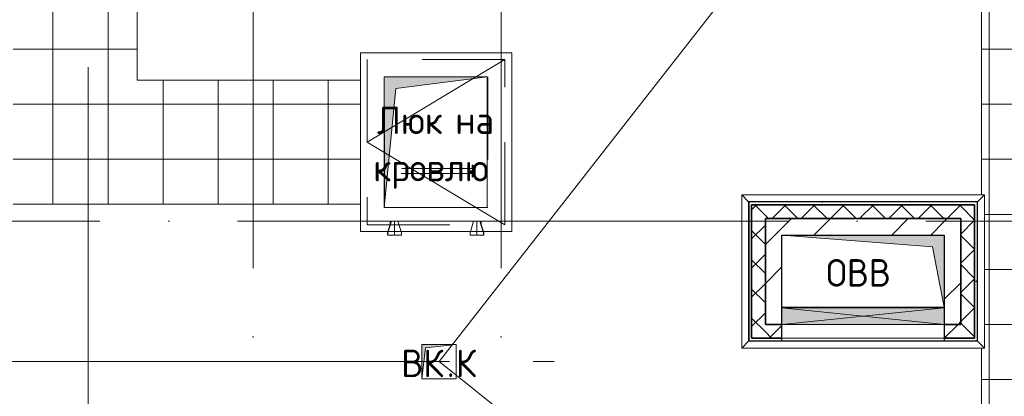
# Model space of a CAD drawing. Header units: millimetres. Extents: x -30540 to 143646, y -11730 to 123410.
# Tile 59 of 114: x 96158 to 103311, y 1478 to 4215. Entities that reach past the tile are written whole.
import ezdxf

# ---------------------------------------------------------------- set-up
doc = ezdxf.new("R2010")
doc.units = ezdxf.units.MM
for name, pattern in [('ADSK_Линия сетки', [5000, 4000, -500, 0, -500]), ('ADSK_Невидимые_2_', [1000, 600, -400]), ('Штриховая', [1000, 600, -400])]:
    doc.linetypes.add(name, pattern=pattern)
for name, color, linetype, lineweight in [('A-____-NOTE-TEXT', 7, 'Continuous', 18), ('A-DETL-____-THIN', 7, 'Continuous', 9), ('A-DOOR-____-HDLN', 7, 'ADSK_Невидимые_2_', 18), ('A-DOOR-____-OTLN', 7, 'Continuous', 18), ('A-GENM-____-OTLN', 7, 'Continuous', 18), ('A-GLAZ-____-MCUT', 7, 'Continuous', 9), ('A-GLAZ-____-OTLN', 7, 'Continuous', 18), ('A-ROOF-____-OTLN', 7, 'Continuous', 18), ('A-ROOF-____-PATT', 7, 'Continuous', 18), ('A-WALL-____-MCUT', 7, 'Continuous', 40), ('A-WALL-____-OTLN', 7, 'Continuous', 18), ('A-WALL-____-PATT', 7, 'Continuous', 40), ('I-WALL-____-MCUT', 7, 'Continuous', 40), ('I-WALL-____-OTLN', 7, 'Continuous', 18), ('M-EQPM-____-OTLN', 7, 'Continuous', 18), ('P-SANR-FIXT-OTLN', 7, 'Continuous', 18), ('S-GRID-____-OTLN', 7, 'Continuous', 9)]:
    doc.layers.add(name, color=color, linetype=linetype, lineweight=lineweight)
doc.styles.add('GOST Common', font='GOST_Common.ttf', dxfattribs={"height": 200})
pattern_1 = [(45, (0, 0), (-424.264, 424.264), []), (45, (0, 282.8), (-424.264, 424.264), [])]
pattern_2 = [(45, (0, 0), (-106.06602, 106.06602), []), (135, (0, 0), (-106.06602, -106.06602), [])]
pattern_3 = [(0, (0, 0), (0, 400), []), (90, (0, 0), (-400, 2e-14), [])]
pattern_4 = [(0, (0, 0), (406.4, 101.6), [6.706, -298.094, 6.706, -298.094, -1625.6]), (0, (0, 0), (406.4, 101.6), [-609.6, 6.706, -602.894, 6.706, -298.094, -711.2]), (0, (0, 0), (406.4, 101.6), [-1524, 6.706, -196.494, 6.706, -501.294]), (120, (152.4, 50.8), (-291.18818, 301.15272), [6.706, -298.094, 6.706, -298.094, -1625.6]), (120, (152.4, 50.8), (-291.18818, 301.15272), [-609.6, 6.706, -602.894, 6.706, -298.094, -711.2]), (120, (152.4, 50.8), (-291.18818, 301.15272), [-1524, 6.706, -196.494, 6.706, -501.294]), (240, (203.2, 254), (-115.21182, -402.75272), [6.706, -298.094, 6.706, -298.094, -1625.6]), (240, (203.2, 254), (-115.21182, -402.75272), [-609.6, 6.706, -602.894, 6.706, -298.094, -711.2]), (240, (203.2, 254), (-115.21182, -402.75272), [-1524, 6.706, -196.494, 6.706, -501.294])]

# ---------------------------------------------------------------- blocks, each defined once
blk = doc.blocks.new('АР_Люк в плите - 1000Х1200-5410486-Кровля')
at = {"layer": 'A-DOOR-____-HDLN', "color": 254, "linetype": 'Continuous', "lineweight": 13, "true_color": 0xcccccc}
for p, q in [((925, 1125), (-175, 1125)), ((-175, 1125), (-175, -175)), ((925, -175), (925, 1125)), ((-175, -175), (925, -175))]:
    blk.add_line(p, q, dxfattribs=at)
at = {"layer": 'A-DOOR-____-HDLN', "color": 254, "linetype": 'Штриховая', "lineweight": 13, "true_color": 0xcccccc}
for p, q in [((-125, 1075), (-125, -125)), ((875, 1075), (-125, 1075)), ((875, -125), (875, 1075)), ((0, 0), (0, 950)), ((0, 950), (750, 950)), ((750, 950), (750, 0)), ((750, 0), (0, 0)), ((-125, -125), (875, -125))]:
    blk.add_line(p, q, dxfattribs=at)
at = {"layer": 'A-DOOR-____-OTLN', "color": 254, "lineweight": 13, "true_color": 0xcccccc}
for p, q in [((875, 1075), (-125, 475)), ((-125, 475), (875, -125))]:
    blk.add_line(p, q, dxfattribs=at)
blk = doc.blocks.new('АР_Отверстие прямоугольное - ОВВ-6380849-Кровля')
at = {"layer": 'A-GLAZ-____-OTLN', "lineweight": 13, "true_color": 0xf9f9f9}
blk.add_hatch(color=7, dxfattribs=at).paths.add_polyline_path([(715, -60), (715, 60), (-465, 60), (-465, -60), (100.1, -60)])
at = {"layer": 'A-GLAZ-____-MCUT', "color": 254, "lineweight": 15, "true_color": 0xcccccc}
for p, q in [((-465, 60), (-465, -60)), ((715, 60), (715, -60))]:
    blk.add_line(p, q, dxfattribs=at)
at = {"layer": 'A-GLAZ-____-OTLN', "color": 254, "lineweight": 5, "true_color": 0xcccccc}
for p, q in [((715, 60), (-465, -60)), ((-465, 60), (715, -60))]:
    blk.add_line(p, q, dxfattribs=at)
at = {"layer": 'A-GLAZ-____-OTLN', "color": 254, "lineweight": 13, "true_color": 0xcccccc}
for p, q in [((715, 60), (-465, 60)), ((-465, 60), (-465, -60)), ((715, -60), (715, 60)), ((-465, -60), (715, -60))]:
    blk.add_line(p, q, dxfattribs=at)
blk = doc.blocks.new('_GM_Dt-St-D_Фартук гнутый из оцинкованной стали_Пристенный_Тип 1__c-верхняя кромка с отгибом_ - ФС-1_3_50х70У100-1_5_t__RAL7016-V13-Кровля')
at = {"layer": 'A-GENM-____-OTLN', "color": 254, "lineweight": 13, "true_color": 0xcccccc}
for p, q in [((0, 50), (1763, 50)), ((50, 0), (0, 50)), ((50, 0), (1713, 0)), ((50, 0), (50, -1.5)), ((1763, 50), (1713, 0)), ((1713, -1.5), (1713, 0))]:
    blk.add_line(p, q, dxfattribs=at)
blk = doc.blocks.new('_GM_Dt-St-D_Фартук гнутый из оцинкованной стали_Пристенный_Тип 1__c-верхняя кромка с отгибом_ - ФС-1_3_50х70У100-1_5_t__RAL7016-V14-Кровля')
at = {"layer": 'A-GENM-____-OTLN', "color": 254, "lineweight": 13, "true_color": 0xcccccc}
for p, q in [((50, 1.5), (50, 0)), ((1063, 0), (50, 0)), ((1063, 0), (1063, 1.5)), ((1063, 0), (1113, -50)), ((0, -50), (50, 0)), ((1113, -50), (0, -50))]:
    blk.add_line(p, q, dxfattribs=at)
blk = doc.blocks.new('_GM_Dt-St-D_Фартук гнутый из оцинкованной стали_Пристенный_Тип 1__c-верхняя кромка с отгибом_ - ФС-1_3_50х70У100-1_5_t__RAL7016-V15-Кровля')
at = {"layer": 'A-GENM-____-OTLN', "color": 254, "lineweight": 13, "true_color": 0xcccccc}
for p, q in [((0, 50), (1113, 50)), ((50, 0), (0, 50)), ((50, 0), (1063, 0)), ((50, 0), (50, -1.5)), ((1113, 50), (1063, 0)), ((1063, -1.5), (1063, 0))]:
    blk.add_line(p, q, dxfattribs=at)
blk = doc.blocks.new('_GM_Dt-St-D_Фартук гнутый из оцинкованной стали_Пристенный_Тип 1__c-верхняя кромка с отгибом_ - ФС-1_3_50х70У100-1_5_t__RAL7016-6261121-Кровля')
at = {"layer": 'A-GENM-____-OTLN', "color": 254, "lineweight": 13, "true_color": 0xcccccc}
for p, q in [((50, 1.5), (50, 0)), ((1713, 0), (50, 0)), ((1713, 0), (1713, 1.5)), ((1713, 0), (1763, -50)), ((0, -50), (50, 0)), ((1763, -50), (0, -50))]:
    blk.add_line(p, q, dxfattribs=at)
blk = doc.blocks.new('_GM_Dt-St-D_Фартук гнутый из оцинкованной стали_Пристенный_Тип 1__c-верхняя кромка с отгибом_ - ФС-1_3_50х70У100-1_5_t__RAL7016-6261124-Кровля')
at = {"layer": 'A-GENM-____-OTLN', "color": 254, "lineweight": 13, "true_color": 0xcccccc}
for p, q in [((0, 50), (1763, 50)), ((50, 0), (0, 50)), ((50, 0), (1713, 0)), ((50, 0), (50, -1.5)), ((1763, 50), (1713, 0)), ((1713, -1.5), (1713, 0))]:
    blk.add_line(p, q, dxfattribs=at)
blk = doc.blocks.new('_GM_Dt-St-D_Фартук гнутый из оцинкованной стали_Пристенный_Тип 1__c-верхняя кромка с отгибом_ - ФС-1_3_50х70У100-1_5_t__RAL7016-V20-Кровля')
at = {"layer": 'A-GENM-____-OTLN', "color": 254, "lineweight": 13, "true_color": 0xcccccc}
for p, q in [((0, -50), (50, 0)), ((50, 1.5), (50, 0)), ((1063, 0), (50, 0)), ((1063, 0), (1063, 1.5)), ((1113, -50), (0, -50)), ((1063, 0), (1113, -50))]:
    blk.add_line(p, q, dxfattribs=at)
blk = doc.blocks.new('_GM_Dt-St-D_Фартук гнутый из оцинкованной стали_Пристенный_Тип 1__c-верхняя кромка с отгибом_ - ФС-1_3_50х70У100-1_5_t__RAL7016-V21-Кровля')
at = {"layer": 'A-GENM-____-OTLN', "color": 254, "lineweight": 13, "true_color": 0xcccccc}
for p, q in [((0, 50), (1113, 50)), ((50, 0), (0, 50)), ((50, 0), (1063, 0)), ((50, 0), (50, -1.5)), ((1113, 50), (1063, 0)), ((1063, -1.5), (1063, 0))]:
    blk.add_line(p, q, dxfattribs=at)
blk = doc.blocks.new('_GM_Dt-St-D_Фартук гнутый из оцинкованной стали_Пристенный_Тип 1__c-верхняя кромка с отгибом_ - ФС-1_3_50х70У100-1_5_t__RAL7016-V22-Кровля')
at = {"layer": 'A-GENM-____-OTLN', "color": 254, "lineweight": 13, "true_color": 0xcccccc}
for p, q in [((50, 1.5), (50, 0)), ((1713, 0), (50, 0)), ((1713, 0), (1713, 1.5)), ((0, -50), (50, 0)), ((1763, -50), (0, -50)), ((1713, 0), (1763, -50))]:
    blk.add_line(p, q, dxfattribs=at)
blk = doc.blocks.new('Воронка_21 - 2In Diameter-V28-Кровля')
at = {"layer": 'P-SANR-FIXT-OTLN', "color": 253, "lineweight": 13, "true_color": 0xaaaaaa}
for p, q in [((98879.1, 24510), (99031.5, 24510)), ((98933.3, 24510), (98984.1, 24510)), ((98958.7, 24510), (98955.3, 24510))]:
    blk.add_line(p, q, dxfattribs=at)
blk = doc.blocks.new('Лестница на кровлю_ПРОБНИК - 2_6 м-6167596-Кровля')
at = {"layer": 'A-DETL-____-THIN', "color": 253, "lineweight": 5, "true_color": 0xaaaaaa}
for p, q in [((-267.9, -423.3), (-275, -423.3)), ((-267.9, -423.3), (-275, -423.3)), ((-275, -425.2), (-267.9, -425.2)), ((-275, -425.2), (-267.9, -425.2)), ((-267, -427), (-275, -427)), ((-267, -427), (-275, -427)), ((-275, -428.9), (-268.9, -428.9)), ((-275, -428.9), (-268.9, -428.9)), ((-268.9, -428.9), (-268.9, -501.1)), ((-268.9, -428.9), (-268.9, -501.1)), ((-267, -503), (-267, -427)), ((-267, -503), (-267, -427)), ((-266, -427.1), (-266, -447.4)), ((-266, -427.1), (-266, -447.4)), ((-264.1, -447.4), (-264.1, -427.1)), ((-264.1, -447.4), (-264.1, -427.1)), ((-268.9, -447.4), (-275, -447.4)), ((-268.9, -447.4), (-275, -447.4)), ((-268.9, -482.6), (-275, -482.6)), ((-268.9, -482.6), (-275, -482.6)), ((250.2, -447.4), (-267, -447.4)), ((250.2, -447.4), (-267, -447.4)), ((246.7, -482.6), (-267, -482.6)), ((246.7, -482.6), (-267, -482.6)), ((-266, -482.6), (-266, -503.3)), ((-266, -482.6), (-266, -503.3)), ((-264.1, -503.3), (-264.1, -482.6)), ((-264.1, -503.3), (-264.1, -482.6)), ((-268.9, -501.1), (-275, -501.1)), ((-268.9, -501.1), (-275, -501.1)), ((-275, -503), (-267, -503)), ((-275, -503), (-267, -503)), ((-267.9, -505.2), (-275, -505.2)), ((-267.9, -505.2), (-275, -505.2)), ((-275, -507.1), (-267.9, -507.1)), ((-275, -507.1), (-267.9, -507.1))]:
    blk.add_line(p, q, dxfattribs=at)
for centre, radius, start, end in [((-267.9, -427.1), 3.76, 0, 90), ((-267.9, -427.1), 3.76, 0, 90), ((-267.9, -427.1), 1.9, 0, 90), ((-267.9, -427.1), 1.9, 0, 90), ((-267.9, -503.3), 3.8, 270, 360), ((-267.9, -503.3), 1.9, 270, 0), ((-267.9, -503.3), 3.8, 270, 360), ((-267.9, -503.3), 1.9, 270, 0)]:
    blk.add_arc(centre, radius, start, end, dxfattribs=at)
at = {"layer": 'M-EQPM-____-OTLN', "color": 253, "lineweight": 5, "true_color": 0xaaaaaa}
for p, q in [((-349.2, -15), (-349.2, 0)), ((-346.9, 0), (-301.9, 0)), ((-346.9, 0), (-346.9, -15)), ((-301.9, 0), (-301.9, -1.9)), ((-294.3, 0), (-249.3, 0)), ((-294.3, -1.9), (-294.3, 0)), ((249.3, 0), (294.3, 0)), ((249.3, -15), (249.3, 0)), ((296.6, 0), (296.6, -1.9)), ((349.2, 0), (349.2, -15)), ((-349.2, -15), (-327.3, -86.4)), ((-346.9, -15), (-320.8, -100)), ((-301.9, -1.9), (-298.1, -1.9)), ((-298.1, -1.9), (-298.1, -100)), ((-298.1, -1.9), (-294.3, -1.9)), ((-298.1, -1.9), (-298.1, -100)), ((-296.6, -1.9), (-296.6, 0)), ((-275.4, -100), (-249.3, -15)), ((-249.3, 0), (-249.3, -15)), ((249.3, -15), (275.4, -100)), ((294.3, 0), (294.3, -1.9)), ((294.3, -1.9), (298.1, -1.9)), ((298.1, -1.9), (301.9, -1.9)), ((298.1, -100), (298.1, -1.9)), ((298.1, -100), (298.1, -1.9)), ((301.9, 0), (346.9, 0)), ((301.9, -1.9), (301.9, 0)), ((320.8, -100), (346.9, -15)), ((327.3, -86.4), (349.2, -15)), ((346.9, -15), (346.9, 0)), ((-329.6, -100), (-329.6, -78.9)), ((-327.3, -78.9), (-327.3, -100)), ((327.3, -100), (327.3, -78.9)), ((329.6, -78.9), (329.6, -100))]:
    blk.add_line(p, q, dxfattribs=at)
blk = doc.blocks.new('АР_Канал вертикальный прямоугольный - ОВВ-6165165-Кровля')
at = {"layer": 'M-EQPM-____-OTLN', "lineweight": 13, "true_color": 0xe2e2e2}
blk.add_hatch(color=254, dxfattribs=at).paths.add_polyline_path([(-590, 262.5), (-590, -262.5), (590, -262.5), (-504.75, -177.25)])
at = {"layer": 'M-EQPM-____-OTLN', "color": 253, "lineweight": 13, "true_color": 0xaaaaaa}
for p, q in [((-590, 262.5), (-504.75, -177.25)), ((-590, 262.5), (-504.75, -177.25)), ((-590, -262.5), (-590, 262.5)), ((-590, 262.5), (590, 262.5)), ((-590, -262.5), (-590, 262.5)), ((590, 262.5), (-590, 262.5)), ((-590, 262.5), (-590, -262.5)), ((590, 262.5), (590, -262.5)), ((590, -262.5), (590, 262.5)), ((-504.75, -177.25), (590, -262.5)), ((-504.75, -177.25), (590, -262.5)), ((590, -262.5), (-590, -262.5)), ((590, -262.5), (-590, -262.5)), ((-590, -262.5), (590, -262.5))]:
    blk.add_line(p, q, dxfattribs=at)
blk = doc.blocks.new('АР_Канал вертикальный прямоугольный - Люк на кровлю-6166566-Кровля')
at = {"layer": 'M-EQPM-____-OTLN', "lineweight": 13, "true_color": 0xe2e2e2}
blk.add_hatch(color=254, dxfattribs=at).paths.add_polyline_path([(-375, -475), (-290, 390), (375, 475), (-375, 475), (-375, 202.2)])
at = {"layer": 'M-EQPM-____-OTLN', "color": 253, "lineweight": 13, "true_color": 0xaaaaaa}
for p, q in [((375, 475), (-375, 475)), ((-375, 475), (-375, -475)), ((375, 475), (-375, 475)), ((-375, 475), (-375, -475)), ((-375, -475), (-375, 475)), ((-375, 475), (375, 475)), ((-290, 390), (375, 475)), ((-290, 390), (375, 475)), ((375, -475), (375, 475)), ((375, 475), (375, -475)), ((-375, -475), (-290, 390)), ((-375, -475), (-290, 390)), ((-375, -475), (375, -475)), ((375, -475), (-375, -475))]:
    blk.add_line(p, q, dxfattribs=at)
blk = doc.blocks.new('АР_Канал вертикальный прямоугольный - ВК_К-6176987-Кровля')
at = {"layer": 'M-EQPM-____-OTLN', "lineweight": 13, "true_color": 0xe2e2e2}
blk.add_hatch(color=254, dxfattribs=at).paths.add_polyline_path([(-125, -125), (-100, 100), (125, 125), (-125, 125)])
at = {"layer": 'M-EQPM-____-OTLN', "color": 253, "lineweight": 13, "true_color": 0xaaaaaa}
for p, q in [((125, 125), (-125, 125)), ((-125, 125), (-125, -125)), ((125, 125), (-125, 125)), ((-125, 125), (-125, -125)), ((-125, -125), (-125, 125)), ((-125, 125), (125, 125)), ((-125, -125), (-100, 100)), ((-125, -125), (-100, 100)), ((-100, 100), (125, 125)), ((-100, 100), (125, 125)), ((125, -125), (125, 125)), ((125, 125), (125, -125)), ((-125, -125), (125, -125)), ((125, -125), (-125, -125))]:
    blk.add_line(p, q, dxfattribs=at)
blk = doc.blocks.new('Воронка_21 - 2In Diameter-V29-Кровля')
at = {"layer": 'A-DETL-____-THIN', "color": 253, "lineweight": 5, "true_color": 0xaaaaaa}
for p, q in [((99129.1, 1730), (99281.5, 1730)), ((99129.1, 1730), (99281.5, 1730)), ((99183.3, 1730), (99234.1, 1730)), ((99183.3, 1730), (99234.1, 1730)), ((99208.7, 1730), (99205.3, 1730)), ((99208.7, 1730), (99205.3, 1730))]:
    blk.add_line(p, q, dxfattribs=at)
blk = doc.blocks.new('Наметкина 10_РД_АР_К4_отсоединено_rvt-1-Кровля')
at = {"layer": 'A-ROOF-____-PATT', "lineweight": 5, "true_color": 0xe4e4e4}
h = blk.add_hatch(dxfattribs=at)
h.set_pattern_fill('FP_22', color=254, style=0, pattern_type=2)
h.set_pattern_definition(pattern_3)
h.paths.add_polyline_path([(104045.3, -2730), (104045.3, 12200), (101505.3, 12200), (101505.3, 9550), (103145.3, 9550), (103145.3, 2941.5), (103166.8, 2941.5), (103166.8, 1828.5), (103145.3, 1828.5), (103145.3, 280), (100455.3, 280), (100455.3, -1830), (94085.3, -1830), (94085.3, 350), (90305.3, 350), (90305.3, 1828.5), (90263.8, 1828.5), (90263.8, 2941.5), (92026.8, 2941.5), (92026.8, 2895), (92870.3, 2895), (92870.3, 7650), (88360.8, 7650), (88360.8, 9650), (91925.3, 9650), (91925.3, 12200), (91025.3, 12200), (91025.3, 10650), (87405.3, 10650), (87405.3, 6750), (91970.3, 6750), (91970.3, 3795), (89405.3, 3795), (89405.3, -550), (93185.3, -550), (93185.3, -2730), (101338.3, -2730)])
h.paths.add_polyline_path([(101605.3, 9650), (101605.3, 9950), (101905.3, 9950), (101635.3, 9920)])
h = blk.add_hatch(dxfattribs=at)
h.set_pattern_fill('FP_22', color=254, style=0, pattern_type=2)
h.set_pattern_definition(pattern_3)
h.paths.add_polyline_path([(96111.4, 2875), (98633.3, 2875), (98633.3, 3775), (97011.4, 3775), (97011.4, 8510), (97983.8, 8510), (97983.8, 8803.8), (97635.3, 9407.5), (97644, 9412.5), (97983.8, 8823.8), (97983.8, 10546.2), (97644, 9957.5), (97635.3, 9962.5), (97983.8, 10566.2), (97983.8, 10900), (96205.3, 10900), (96205.3, 12200), (95305.3, 12200), (95305.3, 11625), (91925.3, 11625), (91925.3, 10900), (95305.3, 10900), (95305.3, 10715), (95406.8, 10714.6), (95406.8, 9427.2), (96111.4, 9427.2), (96111.4, 3527.2)])
at = {"layer": 'A-WALL-____-PATT', "lineweight": 5, "true_color": 0xcccccc}
h = blk.add_hatch(dxfattribs=at)
h.set_pattern_fill('FP_24', color=254, style=0, pattern_type=2)
h.set_pattern_definition(pattern_4)
h.paths.add_polyline_path([(103095.3, 2870), (103115.3, 2870), (103115.3, 2890), (101455.3, 2890), (101455.3, 2870), (102360.1, 2870)])
h = blk.add_hatch(dxfattribs=at)
h.set_pattern_fill('FP_21', color=254, style=0, pattern_type=2)
h.set_pattern_definition(pattern_2)
h.paths.add_polyline_path([(102995.3, 2770), (102995.3, 2870), (101475.3, 2870), (101475.3, 2770), (102360.1, 2770)])
h = blk.add_hatch(dxfattribs=at)
h.set_pattern_fill('FP_21', color=254, style=0, pattern_type=2)
h.set_pattern_definition(pattern_2)
h.paths.add_polyline_path([(102995.3, 2000), (103095.3, 2000), (103095.3, 2870), (102995.3, 2870), (102995.3, 2081.5)])
h = blk.add_hatch(dxfattribs=at)
h.set_pattern_fill('FP_24', color=254, style=0, pattern_type=2)
h.set_pattern_definition(pattern_4)
h.paths.add_polyline_path([(103115.3, 1880), (103115.3, 2870), (103095.3, 2870), (103095.3, 1880)])
h = blk.add_hatch(dxfattribs=at)
h.set_pattern_fill('FP_21', color=254, style=0, pattern_type=2)
h.set_pattern_definition(pattern_2)
h.paths.add_polyline_path([(101575.3, 1900), (101575.3, 2770), (101475.3, 2770), (101475.3, 1900)])
h = blk.add_hatch(dxfattribs=at)
h.set_pattern_fill('FP_20', color=254, style=0, pattern_type=2)
h.set_pattern_definition(pattern_1)
h.paths.add_polyline_path([(101575.3, 2000), (101695.3, 2000), (101695.3, 2770), (101575.3, 2770), (101575.3, 2081.5)])
h = blk.add_hatch(dxfattribs=at)
h.set_pattern_fill('FP_20', color=254, style=0, pattern_type=2)
h.set_pattern_definition(pattern_1)
h.paths.add_polyline_path([(102360.1, 2650), (102875.3, 2650), (102875.3, 2770), (101695.3, 2770), (101695.3, 2650)])
h = blk.add_hatch(dxfattribs=at)
h.set_pattern_fill('FP_20', color=254, style=0, pattern_type=2)
h.set_pattern_definition(pattern_1)
h.paths.add_polyline_path([(102875.3, 2000), (102995.3, 2000), (102995.3, 2770), (102875.3, 2770), (102875.3, 2081.5)])
h = blk.add_hatch(dxfattribs=at)
h.set_pattern_fill('FP_21', color=254, style=0, pattern_type=2)
h.set_pattern_definition(pattern_2)
h.paths.add_polyline_path([(102875.3, 1900), (103095.3, 1900), (103095.3, 2000), (102875.3, 2000)])
h.paths.add_polyline_path([(101575.3, 1900), (101695.3, 1900), (101695.3, 2000), (101575.3, 2000)])
at = {"layer": 'A-ROOF-____-OTLN', "color": 254, "lineweight": 13, "true_color": 0xcccccc}
for p, q in [((103145.3, 9550), (103145.3, 2941.5)), ((97011.4, 3775), (97011.4, 8510)), ((99205.3, 1730), (103145.3, 6769.5)), ((98633.3, 3775), (97011.4, 3775)), ((96111.4, 2875), (98633.3, 2875)), ((103145.3, 1828.5), (103145.3, 280)), ((99205.3, 1730), (95305.3, 1730)), ((101017.8, 280), (99205.3, 1730))]:
    blk.add_line(p, q, dxfattribs=at)
at = {"layer": 'A-WALL-____-MCUT', "color": 254, "lineweight": 30, "true_color": 0xcccccc}
for p, q in [((103115.3, 2890), (101455.3, 2890)), ((101455.3, 2890), (101455.3, 2870)), ((101455.3, 2870), (101455.3, 1880)), ((102995.3, 2870), (101475.3, 2870)), ((101475.3, 2870), (101475.3, 2770)), ((101475.3, 2870), (103095.3, 2870)), ((101475.3, 1900), (101475.3, 2870)), ((103095.3, 2870), (102995.3, 2870)), ((103095.3, 2000), (103095.3, 2870)), ((103095.3, 2870), (103095.3, 1900)), ((103115.3, 2870), (103115.3, 2890)), ((103115.3, 1880), (103115.3, 2870)), ((101475.3, 2770), (101475.3, 1900)), ((101575.3, 2770), (102995.3, 2770)), ((101575.3, 2000), (101575.3, 2770)), ((102995.3, 2770), (102995.3, 2000)), ((101695.3, 2000), (101575.3, 2000)), ((101695.3, 1900), (101695.3, 2000)), ((102995.3, 2000), (102875.3, 2000)), ((102875.3, 2000), (102875.3, 1900)), ((103095.3, 1900), (103095.3, 2000)), ((101455.3, 1880), (101475.3, 1880)), ((101475.3, 1900), (101575.3, 1900)), ((101695.3, 1900), (101475.3, 1900)), ((101475.3, 1880), (101695.3, 1880)), ((101575.3, 1900), (101695.3, 1900)), ((101695.3, 1880), (101695.3, 1900)), ((102875.3, 1900), (103095.3, 1900)), ((103095.3, 1900), (102875.3, 1900)), ((102875.3, 1900), (102875.3, 1880)), ((102875.3, 1880), (103095.3, 1880)), ((103095.3, 1880), (103115.3, 1880))]:
    blk.add_line(p, q, dxfattribs=at)
at = {"layer": 'A-WALL-____-OTLN', "color": 254, "lineweight": 13, "true_color": 0xcccccc}
for p, q in [((101695.3, 2000), (101695.3, 1900)), ((101695.3, 2000), (102875.3, 2000)), ((102875.3, 2000), (102875.3, 1900)), ((102875.3, 1900), (101695.3, 1900)), ((101695.3, 1900), (102875.3, 1900)), ((102875.3, 1880), (101695.3, 1880))]:
    blk.add_line(p, q, dxfattribs=at)
at = {"layer": 'I-WALL-____-MCUT', "color": 254, "lineweight": 30, "true_color": 0xcccccc}
for p, q in [((101575.3, 2770), (101575.3, 2000)), ((101695.3, 2770), (101575.3, 2770)), ((102875.3, 2770), (101695.3, 2770)), ((102995.3, 2770), (102875.3, 2770)), ((102995.3, 2000), (102995.3, 2770)), ((101695.3, 2120), (101695.3, 2650)), ((101695.3, 2650), (102875.3, 2650)), ((102875.3, 2650), (102875.3, 2120)), ((101695.3, 2000), (101695.3, 2120)), ((102875.3, 2120), (102875.3, 2000)), ((101575.3, 2000), (101695.3, 2000)), ((102875.3, 2000), (102995.3, 2000))]:
    blk.add_line(p, q, dxfattribs=at)
at = {"layer": 'I-WALL-____-OTLN', "color": 254, "lineweight": 13, "true_color": 0xcccccc}
for p, q in [((101695.3, 2120), (102875.3, 2120)), ((101695.3, 2000), (101695.3, 2120)), ((102875.3, 2120), (102875.3, 2000)), ((102875.3, 2000), (101695.3, 2000))]:
    blk.add_line(p, q, dxfattribs=at)
at = {"layer": 'A-DOOR-____-OTLN', "color": 254, "lineweight": 13, "true_color": 0xcccccc}
blk.add_blockref('АР_Люк в плите - 1000Х1200-5410486-Кровля', (98808.3, 2850), dxfattribs=at)
at = {"layer": 'A-GENM-____-OTLN', "color": 254, "lineweight": 13, "true_color": 0xcccccc}
for name, p in [('_GM_Dt-St-D_Фартук гнутый из оцинкованной стали_Пристенный_Тип 1__c-верхняя кромка с отгибом_ - ФС-1_3_50х70У100-1_5_t__RAL7016-V13-Кровля', (101403.8, 2891.5)), ('_GM_Dt-St-D_Фартук гнутый из оцинкованной стали_Пристенный_Тип 1__c-верхняя кромка с отгибом_ - ФС-1_3_50х70У100-1_5_t__RAL7016-6261124-Кровля', (101403.8, 2891.5)), ('_GM_Dt-St-D_Фартук гнутый из оцинкованной стали_Пристенный_Тип 1__c-верхняя кромка с отгибом_ - ФС-1_3_50х70У100-1_5_t__RAL7016-6261121-Кровля', (101403.8, 1878.5)), ('_GM_Dt-St-D_Фартук гнутый из оцинкованной стали_Пристенный_Тип 1__c-верхняя кромка с отгибом_ - ФС-1_3_50х70У100-1_5_t__RAL7016-V22-Кровля', (101403.8, 1878.5))]:
    blk.add_blockref(name, p, dxfattribs=at)
for name, p, rotation in [('_GM_Dt-St-D_Фартук гнутый из оцинкованной стали_Пристенный_Тип 1__c-верхняя кромка с отгибом_ - ФС-1_3_50х70У100-1_5_t__RAL7016-V14-Кровля', (101453.8, 2941.5), 269.9999999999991), ('_GM_Dt-St-D_Фартук гнутый из оцинкованной стали_Пристенный_Тип 1__c-верхняя кромка с отгибом_ - ФС-1_3_50х70У100-1_5_t__RAL7016-V20-Кровля', (101453.8, 2941.5), 269.9999999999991), ('_GM_Dt-St-D_Фартук гнутый из оцинкованной стали_Пристенный_Тип 1__c-верхняя кромка с отгибом_ - ФС-1_3_50х70У100-1_5_t__RAL7016-V15-Кровля', (103116.8, 2941.5), 270.0000000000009), ('_GM_Dt-St-D_Фартук гнутый из оцинкованной стали_Пристенный_Тип 1__c-верхняя кромка с отгибом_ - ФС-1_3_50х70У100-1_5_t__RAL7016-V21-Кровля', (103116.8, 2941.5), 270.0000000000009)]:
    blk.add_blockref(name, p, dxfattribs=dict(at, rotation=rotation))
at = {"layer": 'A-GLAZ-____-OTLN', "color": 254, "lineweight": 13, "true_color": 0xcccccc}
blk.add_blockref('АР_Отверстие прямоугольное - ОВВ-6380849-Кровля', (102160.3, 2060), dxfattribs=at)
at = {"layer": 'M-EQPM-____-OTLN', "color": 253, "lineweight": 5, "true_color": 0xaaaaaa}
for name, p in [('АР_Канал вертикальный прямоугольный - Люк на кровлю-6166566-Кровля', (99180.3, 3325)), ('АР_Канал вертикальный прямоугольный - ВК_К-6176987-Кровля', (99205.3, 1730))]:
    blk.add_blockref(name, p, dxfattribs=at)
at = {"layer": 'M-EQPM-____-OTLN', "color": 253, "lineweight": 5, "true_color": 0xaaaaaa, "rotation": 180}
for name, p in [('Лестница на кровлю_ПРОБНИК - 2_6 м-6167596-Кровля', (99180.3, 2650)), ('Лестница на кровлю_ПРОБНИК - 2_6 м-6167596-Кровля', (99180.3, 2650)), ('АР_Канал вертикальный прямоугольный - ОВВ-6165165-Кровля', (102285.3, 2387.5))]:
    blk.add_blockref(name, p, dxfattribs=at)
at = {"layer": 'P-SANR-FIXT-OTLN', "color": 253, "lineweight": 5, "true_color": 0xaaaaaa}
for name, p in [('Воронка_21 - 2In Diameter-V29-Кровля', (0, 0)), ('Воронка_21 - 2In Diameter-V28-Кровля', (1010, -22780))]:
    blk.add_blockref(name, p, dxfattribs=at)
at = {"layer": 'A-____-NOTE-TEXT', "color": 253, "lineweight": 5, "true_color": 0xaaaaaa, "char_height": 200, "attachment_point": 1, "style": 'GOST Common'}
for s, insert, width in [('Люк', (98753.6, 3584.2), 609.282), ('\\fGOST Common|b0|i0|c204|p34|; ', (99256.3, 3584.2), 80.169), ('на', (99322.4, 3584.2), 368.776), ('кровлю', (98727.1, 3240.3), 1106.329), ('ОВВ', (102017.5, 2474.7), 609.282), ('ВК', (98930.1, 1817.2), 400.844), ('\\fGOST Common|b0|i0|c204|p34|;К', (99327, 1817.2), 192.405), ('\\fGOST Common|b0|i0|c204|p34|;.', (99260.8, 1817.2), 80.169)]:
    blk.add_mtext(s, dxfattribs=dict(at, insert=insert, width=width))

msp = doc.modelspace()

# ---------------------------------------------------------------- linework, layer by layer
at = {"layer": 'S-GRID-____-OTLN', "color": 253, "linetype": 'ADSK_Линия сетки', "true_color": 0xaaaaaa}
for p, q in [((96655.3, -10130.4), (96655.3, 56550)), ((97855.3, -7590.4), (97855.3, 56550)), ((99655.3, -7590.4), (99655.3, 56550)), ((111741.6, 2750), (78589.2, 2750))]:
    msp.add_line(p, q, dxfattribs=at)

# ---------------------------------------------------------------- block references
at = {"lineweight": 5}
msp.add_blockref('Наметкина 10_РД_АР_К4_отсоединено_rvt-1-Кровля', (0, 0), dxfattribs=at)

doc.saveas('drawing.dxf')
